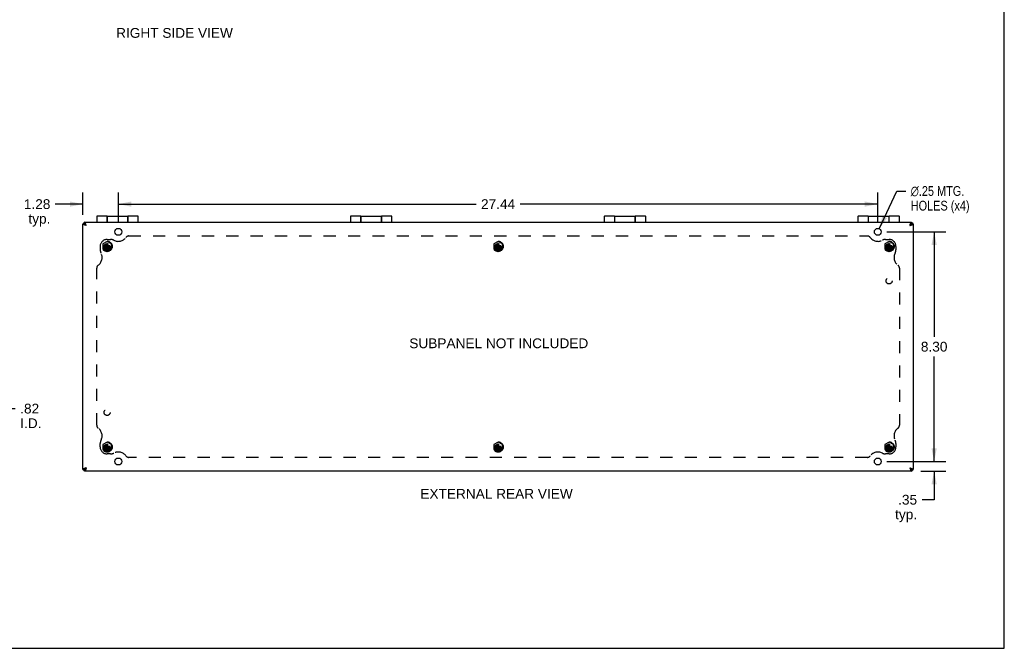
# Model space of a CAD drawing. Header units: inches. Extents: x 0 to 80, y 0 to 51.8.
# Tile 8 of 10: x 44.4 to 80, y 0 to 22.7. Entities that reach past the tile are written whole.
import ezdxf

# ---------------------------------------------------------------- set-up
doc = ezdxf.new("R2010")
doc.units = ezdxf.units.IN
doc.header["$LTSCALE"] = 4.400265
doc.header["$MEASUREMENT"] = 0
doc.linetypes.add('HIDDEN', pattern=[0.2, 0.1, -0.1])
doc.layers.get('0').update_dxf_attribs({"linetype": 'CONTINUOUS'})
for name, color, linetype in [('02___PRT_ALL_AXES', 7, 'CONTINUOUS'), ('06___PRT_ALL_SURFS', 7, 'CONTINUOUS'), ('DEFAULT_2', 8, 'HIDDEN'), ('DIMENSIONS', 7, 'CONTINUOUS')]:
    doc.layers.add(name, color=color, linetype=linetype)
doc.styles.get("Standard").update_dxf_attribs({"font": 'arial.ttf'})
doc.styles.add('TEXTSTYLE_1', font='gdt', dxfattribs={"width": 0.8})
doc.dimstyles.new('DIMSTYLE_1', dxfattribs={"dimtxt": 0.352962, "dimasz": 0.470617, "dimexe": 0.09, "dimexo": 0.07, "dimgap": 0.0375, "dimtad": 0, "dimtih": 1, "dimtoh": 1, "dimzin": 4, "dimdsep": 46, "dimtxsty": 'Standard', "dimblk": '_FILLED', "dimblk1": '_FILLED', "dimblk2": '_FILLED', "dimcen": 0.09, "dimazin": 1, "dimtfac": 1, "dimtofl": 0, "dimtmove": 0, "dimatfit": 3, "dimldrblk": '_FILLED', "dimfxl": 0, "dimtolj": 1, "dimtzin": 4, "dimarcsym": 0})
doc.dimstyles.new('DIMSTYLE_2', dxfattribs={"dimtxt": 0.352962, "dimasz": 0.470617, "dimexe": 0.09, "dimexo": 0.07, "dimgap": 0.09, "dimtad": 0, "dimtih": 1, "dimtoh": 1, "dimzin": 4, "dimdsep": 46, "dimtxsty": 'Standard', "dimblk": '_FILLED', "dimblk1": '_FILLED', "dimblk2": '_FILLED', "dimcen": 0.09, "dimazin": 1, "dimtfac": 1, "dimtofl": 0, "dimtmove": 0, "dimatfit": 1, "dimldrblk": '_FILLED', "dimfxl": 0, "dimtolj": 1, "dimtzin": 4, "dimarcsym": 0})

# ---------------------------------------------------------------- blocks, each defined once
blk = doc.blocks.new('_FILLED')
at = {"color": 0, "linetype": 'ByBlock'}
blk.add_solid([(0, 0), (-1, 0.2), (-1, -0.2)], dxfattribs=at)
blk = doc.blocks.new('*D7')
at = {"layer": 'DIMENSIONS', "color": 2, "linetype": 'Continuous'}
for p, q in [((42.466, 9.016), (42.466, 8.239)), ((43.281, 9.136), (43.281, 8.239)), ((42.466, 8.663), (41.524, 8.663)), ((43.281, 8.663), (44.274, 8.663))]:
    blk.add_line(p, q, dxfattribs=at)
at = {"layer": 'DIMENSIONS', "color": 2, "linetype": 'Continuous', "xscale": 0.4706166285, "yscale": 0.4706166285, "zscale": 0.4706166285}
blk.add_blockref('_FILLED', (42.466, 8.663), dxfattribs=at)
at = {"layer": 'DIMENSIONS', "color": 2, "linetype": 'Continuous', "xscale": 0.4706166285, "yscale": 0.4706166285, "zscale": 0.4706166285, "rotation": 180}
blk.add_blockref('_FILLED', (43.281, 8.663), dxfattribs=at)
at = {"layer": 'DIMENSIONS', "color": 2, "linetype": 'Continuous', "insert": (44.451, 8.839), "char_height": 0.353, "width": 0.76497, "attachment_point": 1, "line_spacing_factor": 0.9}
blk.add_mtext('.82\\PI.D.', dxfattribs=at)
blk = doc.blocks.new('*D10')
at = {"layer": 'DIMENSIONS', "color": 2, "linetype": 'Continuous'}
for p, q in [((46.716, 15.669), (46.716, 16.476)), ((47.997, 15.379), (47.997, 16.476)), ((46.716, 16.052), (45.719, 16.052)), ((47.997, 16.052), (48.938, 16.052))]:
    blk.add_line(p, q, dxfattribs=at)
at = {"layer": 'DIMENSIONS', "color": 2, "linetype": 'Continuous', "xscale": 0.4706166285, "yscale": 0.4706166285, "zscale": 0.4706166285}
blk.add_blockref('_FILLED', (46.716, 16.052), dxfattribs=at)
at = {"layer": 'DIMENSIONS', "color": 2, "linetype": 'Continuous', "xscale": 0.4706166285, "yscale": 0.4706166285, "zscale": 0.4706166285, "rotation": 180}
blk.add_blockref('_FILLED', (47.997, 16.052), dxfattribs=at)
at = {"layer": 'DIMENSIONS', "color": 2, "linetype": 'Continuous', "insert": (45.542, 16.228), "char_height": 0.353, "width": 0.95917, "attachment_point": 3, "line_spacing_factor": 0.9}
blk.add_mtext('1.28\\Ptyp.', dxfattribs=at)
blk = doc.blocks.new('*D11')
at = {"layer": 'DIMENSIONS', "color": 2, "linetype": 'Continuous'}
for p, q in [((47.997, 15.379), (47.997, 16.476)), ((75.435, 15.379), (75.435, 16.476)), ((47.997, 16.052), (60.923, 16.052)), ((75.435, 16.052), (62.509, 16.052))]:
    blk.add_line(p, q, dxfattribs=at)
at = {"layer": 'DIMENSIONS', "color": 2, "linetype": 'Continuous', "xscale": 0.4706166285, "yscale": 0.4706166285, "zscale": 0.4706166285, "rotation": 180}
blk.add_blockref('_FILLED', (47.997, 16.052), dxfattribs=at)
at = {"layer": 'DIMENSIONS', "color": 2, "linetype": 'Continuous', "xscale": 0.4706166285, "yscale": 0.4706166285, "zscale": 0.4706166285}
blk.add_blockref('_FILLED', (75.435, 16.052), dxfattribs=at)
at = {"layer": 'DIMENSIONS', "color": 2, "linetype": 'Continuous', "insert": (61.716, 16.228), "char_height": 0.353, "width": 1.2334, "attachment_point": 2, "line_spacing_factor": 0.9}
blk.add_mtext('27.44', dxfattribs=at)
blk = doc.blocks.new('*D12')
at = {"layer": 'DIMENSIONS', "color": 2, "linetype": 'Continuous'}
for p, q in [((75.764, 15.05), (77.894, 15.05)), ((77.47, 15.05), (77.47, 11.253)), ((77.47, 6.75), (77.47, 10.547)), ((75.764, 6.75), (77.894, 6.75))]:
    blk.add_line(p, q, dxfattribs=at)
at = {"layer": 'DIMENSIONS', "color": 2, "linetype": 'Continuous', "xscale": 0.4706166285, "yscale": 0.4706166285, "zscale": 0.4706166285}
for p, rotation in [((77.47, 15.05), 90), ((77.47, 6.75), 270)]:
    blk.add_blockref('_FILLED', p, dxfattribs=dict(at, rotation=rotation))
at = {"layer": 'DIMENSIONS', "color": 2, "linetype": 'Continuous', "insert": (77.47, 11.076), "char_height": 0.353, "width": 0.95917, "attachment_point": 2, "line_spacing_factor": 0.9}
blk.add_mtext('8.30', dxfattribs=at)
blk = doc.blocks.new('*D13')
at = {"layer": 'DIMENSIONS', "color": 2, "linetype": 'Continuous'}
for p, q in [((77.47, 6.75), (77.47, 7.691)), ((75.764, 6.75), (77.894, 6.75)), ((76.985, 6.4), (77.894, 6.4)), ((77.47, 6.4), (77.47, 5.369)), ((77.47, 5.369), (77.032, 5.369))]:
    blk.add_line(p, q, dxfattribs=at)
at = {"layer": 'DIMENSIONS', "color": 2, "linetype": 'Continuous', "xscale": 0.4706166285, "yscale": 0.4706166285, "zscale": 0.4706166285}
for p, rotation in [((77.47, 6.75), 270), ((77.47, 6.4), 90)]:
    blk.add_blockref('_FILLED', p, dxfattribs=dict(at, rotation=rotation))
at = {"layer": 'DIMENSIONS', "color": 2, "linetype": 'Continuous', "insert": (76.855, 5.546), "char_height": 0.353, "width": 0.79384, "attachment_point": 3, "line_spacing_factor": 0.9}
blk.add_mtext('.35\\Ptyp.', dxfattribs=at)
blk = doc.blocks.new('*D14')
at = {"layer": 'DIMENSIONS', "color": 2, "linetype": 'Continuous'}
for p, q in [((75.488, 15.163), (76.122, 16.525)), ((76.122, 16.525), (76.448, 16.525))]:
    blk.add_line(p, q, dxfattribs=at)
at = {"layer": 'DIMENSIONS', "color": 2, "linetype": 'Continuous', "xscale": 0.4706166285, "yscale": 0.4706166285, "zscale": 0.4706166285, "rotation": 245.0159855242}
blk.add_blockref('_FILLED', (75.488, 15.163), dxfattribs=at)
at = {"layer": 'DIMENSIONS', "color": 2, "linetype": 'Continuous', "insert": (76.624, 16.702), "char_height": 0.35296, "width": 2.65444, "attachment_point": 1, "line_spacing_factor": 0.9, "style": 'TEXTSTYLE_1'}
blk.add_mtext('{\\fgdt;n}\\fArial;.25 MTG.\\PHOLES (x4)', dxfattribs=at)

msp = doc.modelspace()

# ---------------------------------------------------------------- linework, layer by layer
at = {"color": 7, "linetype": 'Continuous'}
for p, q in [((80.0048, 0), (80.0048, 51.7678)), ((46.7157, 15.3399), (46.7757, 15.3399)), ((46.7757, 15.3698), (46.7457, 15.3698)), ((46.7757, 15.3999), (46.7757, 15.3399)), ((46.7972, 15.3185), (46.8357, 15.2799)), ((47.2157, 15.5996), (47.2157, 15.3999)), ((47.5907, 15.6196), (47.5907, 15.3999)), ((47.5957, 15.3999), (47.5957, 15.6196)), ((48.3357, 15.6196), (48.3357, 15.3999)), ((48.3407, 15.3999), (48.3407, 15.6196)), ((48.7157, 15.3999), (48.7157, 15.5996)), ((56.3824, 15.5996), (56.3824, 15.3999)), ((56.7574, 15.6196), (56.7574, 15.3999)), ((56.7624, 15.3999), (56.7624, 15.6196)), ((57.5024, 15.6196), (57.5024, 15.3999)), ((57.5074, 15.3999), (57.5074, 15.6196)), ((57.8824, 15.3999), (57.8824, 15.5996)), ((65.5491, 15.5996), (65.5491, 15.3999)), ((65.9241, 15.6196), (65.9241, 15.3999)), ((65.9291, 15.3999), (65.9291, 15.6196)), ((66.6691, 15.6196), (66.6691, 15.3999)), ((66.6741, 15.3999), (66.6741, 15.6196)), ((67.0491, 15.3999), (67.0491, 15.5996)), ((74.7157, 15.5996), (74.7157, 15.3999)), ((75.0907, 15.6196), (75.0907, 15.3999)), ((75.0957, 15.3999), (75.0957, 15.6196)), ((75.8357, 15.6196), (75.8357, 15.3999)), ((75.8407, 15.3999), (75.8407, 15.6196)), ((76.2157, 15.3999), (76.2157, 15.5996)), ((76.6343, 15.3185), (76.5957, 15.2799)), ((76.6557, 15.3999), (76.6557, 15.3399)), ((76.6557, 15.3698), (76.6857, 15.3698)), ((76.7157, 15.3399), (76.6557, 15.3399)), ((76.7197, 14.5279), (76.7157, 14.5279)), ((76.7197, 14.2719), (76.7157, 14.2719)), ((76.7197, 14.2719), (76.7197, 14.5279)), ((46.7157, 6.4599), (46.7757, 6.4599)), ((46.7757, 6.4298), (46.7457, 6.4298)), ((46.7757, 6.3999), (46.7757, 6.4599)), ((46.8357, 6.5199), (46.7972, 6.4813)), ((76.5957, 6.5199), (76.6343, 6.4813)), ((76.7157, 6.4599), (76.6557, 6.4599)), ((76.6557, 6.3999), (76.6557, 6.4599)), ((76.6557, 6.4298), (76.6857, 6.4298)), ((0, 0), (80.0048, 0))]:
    msp.add_line(p, q, dxfattribs=at)
at = {"color": 3, "linetype": 'Continuous'}
for p, q in [((46.7157, 6.4599), (46.7157, 15.3399)), ((46.7457, 15.3399), (46.7457, 15.3698)), ((46.7757, 15.3999), (76.6557, 15.3999)), ((76.6857, 15.3698), (76.6857, 15.3399)), ((76.7157, 15.3399), (76.7157, 6.4599)), ((46.7457, 6.4298), (46.7457, 6.4599)), ((76.6857, 6.4599), (76.6857, 6.4298)), ((76.6557, 6.3999), (46.7757, 6.3999))]:
    msp.add_line(p, q, dxfattribs=at)
for points in [[(46.8357, 15.2799), (46.8272, 15.2826), (46.8187, 15.2853), (46.8103, 15.2881), (46.8019, 15.2908), (46.7938, 15.2935), (46.7858, 15.2963), (46.7782, 15.299), (46.7709, 15.3017), (46.7639, 15.3044), (46.7572, 15.3071), (46.7509, 15.3099), (46.745, 15.3126), (46.7396, 15.3154), (46.7348, 15.3181), (46.7304, 15.3208), (46.7266, 15.3235), (46.7233, 15.3262), (46.7206, 15.329), (46.7185, 15.3317), (46.7169, 15.3345), (46.716, 15.3372), (46.7157, 15.3399)], [(46.8357, 15.2799), (46.833, 15.2884), (46.8303, 15.2969), (46.8276, 15.3054), (46.8248, 15.3137), (46.8221, 15.3219), (46.8194, 15.3298), (46.8166, 15.3374), (46.8139, 15.3447), (46.8112, 15.3518), (46.8085, 15.3584), (46.8057, 15.3647), (46.803, 15.3706), (46.8003, 15.376), (46.7975, 15.3809), (46.7948, 15.3852), (46.7921, 15.389), (46.7894, 15.3923), (46.7867, 15.395), (46.7839, 15.3972), (46.7812, 15.3987), (46.7784, 15.3996), (46.7757, 15.3999)], [(76.5957, 15.2799), (76.5984, 15.2884), (76.6012, 15.2969), (76.6039, 15.3054), (76.6066, 15.3137), (76.6094, 15.3219), (76.6121, 15.3298), (76.6148, 15.3374), (76.6175, 15.3447), (76.6203, 15.3518), (76.623, 15.3584), (76.6257, 15.3647), (76.6285, 15.3706), (76.6312, 15.376), (76.6339, 15.3809), (76.6366, 15.3852), (76.6394, 15.389), (76.6421, 15.3923), (76.6448, 15.395), (76.6476, 15.3972), (76.6503, 15.3987), (76.653, 15.3996), (76.6557, 15.3999)], [(76.5957, 15.2799), (76.6042, 15.2826), (76.6128, 15.2853), (76.6212, 15.2881), (76.6295, 15.2908), (76.6377, 15.2935), (76.6456, 15.2963), (76.6533, 15.299), (76.6606, 15.3017), (76.6676, 15.3044), (76.6743, 15.3071), (76.6806, 15.3099), (76.6864, 15.3126), (76.6918, 15.3154), (76.6967, 15.3181), (76.7011, 15.3208), (76.7049, 15.3235), (76.7082, 15.3262), (76.7109, 15.329), (76.713, 15.3317), (76.7145, 15.3345), (76.7154, 15.3372), (76.7157, 15.3399)], [(46.8357, 6.5199), (46.8272, 6.5172), (46.8187, 6.5145), (46.8103, 6.5117), (46.8019, 6.509), (46.7938, 6.5062), (46.7858, 6.5035), (46.7782, 6.5008), (46.7709, 6.4981), (46.7639, 6.4954), (46.7572, 6.4926), (46.7509, 6.4899), (46.745, 6.4872), (46.7396, 6.4844), (46.7348, 6.4817), (46.7304, 6.479), (46.7266, 6.4763), (46.7233, 6.4735), (46.7206, 6.4708), (46.7185, 6.4681), (46.7169, 6.4653), (46.716, 6.4626), (46.7157, 6.4599)], [(46.8357, 6.5199), (46.833, 6.5114), (46.8303, 6.5029), (46.8276, 6.4944), (46.8248, 6.4861), (46.8221, 6.4779), (46.8194, 6.47), (46.8166, 6.4624), (46.8139, 6.4551), (46.8112, 6.448), (46.8085, 6.4413), (46.8057, 6.435), (46.803, 6.4292), (46.8003, 6.4238), (46.7975, 6.4189), (46.7948, 6.4146), (46.7921, 6.4108), (46.7894, 6.4075), (46.7867, 6.4048), (46.7839, 6.4026), (46.7812, 6.4011), (46.7784, 6.4002), (46.7757, 6.3999)], [(76.5957, 6.5199), (76.6042, 6.5172), (76.6128, 6.5145), (76.6212, 6.5117), (76.6295, 6.509), (76.6377, 6.5062), (76.6456, 6.5035), (76.6533, 6.5008), (76.6606, 6.4981), (76.6676, 6.4954), (76.6743, 6.4926), (76.6806, 6.4899), (76.6864, 6.4872), (76.6918, 6.4844), (76.6967, 6.4817), (76.7011, 6.479), (76.7049, 6.4763), (76.7082, 6.4735), (76.7109, 6.4708), (76.713, 6.4681), (76.7145, 6.4653), (76.7154, 6.4626), (76.7157, 6.4599)], [(76.5957, 6.5199), (76.5984, 6.5114), (76.6012, 6.5029), (76.6039, 6.4944), (76.6066, 6.4861), (76.6094, 6.4779), (76.6121, 6.47), (76.6148, 6.4624), (76.6175, 6.4551), (76.6203, 6.448), (76.623, 6.4413), (76.6257, 6.435), (76.6285, 6.4292), (76.6312, 6.4238), (76.6339, 6.4189), (76.6366, 6.4146), (76.6394, 6.4108), (76.6421, 6.4075), (76.6448, 6.4048), (76.6476, 6.4026), (76.6503, 6.4011), (76.653, 6.4002), (76.6557, 6.3999)]]:
    msp.add_lwpolyline(points, dxfattribs=at)
at = {"color": 7, "linetype": 'Continuous'}
for points in [[(46.7757, 15.3399), (46.7759, 15.3381), (46.7764, 15.3363), (46.7772, 15.3345), (46.7783, 15.3327), (46.7797, 15.331), (46.7814, 15.3292), (46.7833, 15.3274), (46.7856, 15.3256), (46.7881, 15.3238), (46.7909, 15.322), (46.7939, 15.3202), (46.7972, 15.3185)], [(46.8357, 15.2799), (46.8324, 15.2851), (46.8291, 15.2903), (46.8257, 15.2954), (46.8224, 15.3004), (46.8191, 15.3053), (46.8157, 15.3099), (46.8124, 15.3143), (46.8091, 15.3184), (46.8057, 15.3223), (46.8024, 15.3259), (46.7991, 15.329), (46.7957, 15.3319), (46.7924, 15.3343), (46.7891, 15.3363), (46.7857, 15.3378), (46.7824, 15.339), (46.7791, 15.3397), (46.7757, 15.3399)], [(46.8357, 15.2799), (46.8305, 15.2832), (46.8253, 15.2865), (46.8202, 15.2899), (46.8152, 15.2932), (46.8104, 15.2966), (46.8057, 15.2999), (46.8013, 15.3032), (46.7972, 15.3065), (46.7933, 15.3099), (46.7898, 15.3132), (46.7866, 15.3166), (46.7838, 15.3199), (46.7814, 15.3232), (46.7794, 15.3265), (46.7778, 15.3299), (46.7766, 15.3332), (46.776, 15.3366), (46.7757, 15.3399)], [(46.7757, 15.3399), (46.7775, 15.3397), (46.7793, 15.3393), (46.7811, 15.3385), (46.7829, 15.3374), (46.7847, 15.336), (46.7865, 15.3343), (46.7882, 15.3323), (46.79, 15.33), (46.7918, 15.3275), (46.7936, 15.3247), (46.7954, 15.3217), (46.7972, 15.3185)], [(76.5957, 15.2799), (76.6009, 15.2832), (76.6061, 15.2865), (76.6113, 15.2899), (76.6163, 15.2932), (76.6211, 15.2966), (76.6257, 15.2999), (76.6301, 15.3032), (76.6343, 15.3065), (76.6382, 15.3099), (76.6417, 15.3132), (76.6449, 15.3166), (76.6477, 15.3199), (76.6501, 15.3232), (76.6521, 15.3265), (76.6537, 15.3299), (76.6548, 15.3332), (76.6555, 15.3366), (76.6557, 15.3399)], [(76.5957, 15.2799), (76.5991, 15.2851), (76.6024, 15.2903), (76.6057, 15.2954), (76.6091, 15.3004), (76.6124, 15.3053), (76.6157, 15.3099), (76.6191, 15.3143), (76.6224, 15.3184), (76.6257, 15.3223), (76.6291, 15.3259), (76.6324, 15.329), (76.6357, 15.3319), (76.6391, 15.3343), (76.6424, 15.3363), (76.6457, 15.3378), (76.6491, 15.339), (76.6524, 15.3397), (76.6557, 15.3399)], [(76.6557, 15.3399), (76.654, 15.3397), (76.6522, 15.3393), (76.6504, 15.3385), (76.6486, 15.3374), (76.6468, 15.336), (76.645, 15.3343), (76.6432, 15.3323), (76.6414, 15.33), (76.6397, 15.3275), (76.6379, 15.3247), (76.6361, 15.3217), (76.6343, 15.3185)], [(76.6557, 15.3399), (76.6556, 15.3381), (76.6551, 15.3363), (76.6543, 15.3345), (76.6532, 15.3327), (76.6518, 15.331), (76.6501, 15.3292), (76.6481, 15.3274), (76.6459, 15.3256), (76.6433, 15.3238), (76.6406, 15.322), (76.6375, 15.3202), (76.6343, 15.3185)], [(46.8357, 6.5199), (46.8324, 6.5147), (46.8291, 6.5095), (46.8257, 6.5044), (46.8224, 6.4994), (46.8191, 6.4945), (46.8157, 6.4899), (46.8124, 6.4855), (46.8091, 6.4813), (46.8057, 6.4775), (46.8024, 6.4739), (46.7991, 6.4707), (46.7957, 6.4679), (46.7924, 6.4655), (46.7891, 6.4635), (46.7857, 6.4619), (46.7824, 6.4608), (46.7791, 6.4601), (46.7757, 6.4599)], [(46.8357, 6.5199), (46.8305, 6.5166), (46.8253, 6.5132), (46.8202, 6.5099), (46.8152, 6.5066), (46.8104, 6.5032), (46.8057, 6.4999), (46.8013, 6.4966), (46.7972, 6.4932), (46.7933, 6.4899), (46.7898, 6.4866), (46.7866, 6.4832), (46.7838, 6.4799), (46.7814, 6.4766), (46.7794, 6.4732), (46.7778, 6.4699), (46.7766, 6.4665), (46.776, 6.4632), (46.7757, 6.4599)], [(46.7757, 6.4599), (46.7759, 6.4617), (46.7764, 6.4635), (46.7772, 6.4653), (46.7783, 6.467), (46.7797, 6.4688), (46.7814, 6.4706), (46.7833, 6.4724), (46.7856, 6.4742), (46.7881, 6.476), (46.7909, 6.4778), (46.7939, 6.4795), (46.7972, 6.4813)], [(46.7757, 6.4599), (46.7775, 6.4601), (46.7793, 6.4605), (46.7811, 6.4613), (46.7829, 6.4624), (46.7847, 6.4638), (46.7865, 6.4655), (46.7882, 6.4675), (46.79, 6.4698), (46.7918, 6.4723), (46.7936, 6.4751), (46.7954, 6.4781), (46.7972, 6.4813)], [(76.5957, 6.5199), (76.6009, 6.5166), (76.6061, 6.5132), (76.6113, 6.5099), (76.6163, 6.5066), (76.6211, 6.5032), (76.6257, 6.4999), (76.6301, 6.4966), (76.6343, 6.4932), (76.6382, 6.4899), (76.6417, 6.4866), (76.6449, 6.4832), (76.6477, 6.4799), (76.6501, 6.4766), (76.6521, 6.4732), (76.6537, 6.4699), (76.6548, 6.4665), (76.6555, 6.4632), (76.6557, 6.4599)], [(76.5957, 6.5199), (76.5991, 6.5147), (76.6024, 6.5095), (76.6057, 6.5044), (76.6091, 6.4994), (76.6124, 6.4945), (76.6157, 6.4899), (76.6191, 6.4855), (76.6224, 6.4813), (76.6257, 6.4775), (76.6291, 6.4739), (76.6324, 6.4707), (76.6357, 6.4679), (76.6391, 6.4655), (76.6424, 6.4635), (76.6457, 6.4619), (76.6491, 6.4608), (76.6524, 6.4601), (76.6557, 6.4599)], [(76.6557, 6.4599), (76.654, 6.4601), (76.6522, 6.4605), (76.6504, 6.4613), (76.6486, 6.4624), (76.6468, 6.4638), (76.645, 6.4655), (76.6432, 6.4675), (76.6414, 6.4698), (76.6397, 6.4723), (76.6379, 6.4751), (76.6361, 6.4781), (76.6343, 6.4813)], [(76.6557, 6.4599), (76.6556, 6.4617), (76.6551, 6.4635), (76.6543, 6.4653), (76.6532, 6.467), (76.6518, 6.4688), (76.6501, 6.4706), (76.6481, 6.4724), (76.6459, 6.4742), (76.6433, 6.476), (76.6406, 6.4778), (76.6375, 6.4795), (76.6343, 6.4813)]]:
    msp.add_lwpolyline(points, dxfattribs=at)
for centre, start, end in [((47.2357, 15.5996), 90, 180), ((48.6957, 15.5996), 0, 90), ((56.4024, 15.5996), 90, 180), ((57.8624, 15.5996), 0, 90), ((65.5691, 15.5996), 90, 180), ((67.0291, 15.5996), 0, 90), ((74.7357, 15.5996), 90, 180), ((76.1957, 15.5996), 0, 90)]:
    msp.add_arc(centre, 0.02, start, end, dxfattribs=at)
at = {"layer": '02___PRT_ALL_AXES', "color": 7, "linetype": 'Continuous'}
for p, q in [((47.5907, 15.6196), (47.2357, 15.6196)), ((47.5907, 15.5401), (47.5957, 15.5401)), ((47.5957, 15.6196), (48.3357, 15.6196)), ((48.3357, 15.5401), (48.3407, 15.5401)), ((48.6957, 15.6196), (48.3407, 15.6196)), ((56.7574, 15.6196), (56.4024, 15.6196)), ((56.7574, 15.5401), (56.7624, 15.5401)), ((56.7624, 15.6196), (57.5024, 15.6196)), ((57.5024, 15.5401), (57.5074, 15.5401)), ((57.8624, 15.6196), (57.5074, 15.6196)), ((65.9241, 15.6196), (65.5691, 15.6196)), ((65.9241, 15.5401), (65.9291, 15.5401)), ((65.9291, 15.6196), (66.6691, 15.6196)), ((66.6691, 15.5401), (66.6741, 15.5401)), ((67.0291, 15.6196), (66.6741, 15.6196)), ((75.0907, 15.6196), (74.7357, 15.6196)), ((75.0907, 15.5401), (75.0957, 15.5401)), ((75.0957, 15.6196), (75.8357, 15.6196)), ((75.8357, 15.5401), (75.8407, 15.5401)), ((76.1957, 15.6196), (75.8407, 15.6196))]:
    msp.add_line(p, q, dxfattribs=at)
at = {"layer": '02___PRT_ALL_AXES', "color": 3, "linetype": 'Continuous'}
for centre in [(47.9967, 15.0499), (75.4347, 15.0499), (47.9967, 6.7499), (75.4347, 6.7499)]:
    msp.add_circle(centre, 0.125, dxfattribs=at)
at = {"layer": '02___PRT_ALL_AXES', "color": 8, "linetype": 'HIDDEN'}
for centre, radius in [((47.5907, 14.5249), 0.1405), ((47.5907, 14.5249), 0.125), ((61.7157, 14.5249), 0.1405), ((61.7157, 14.5249), 0.125), ((75.8407, 14.5249), 0.1405), ((75.8407, 14.5249), 0.125), ((75.8407, 13.2749), 0.109), ((47.5907, 8.5249), 0.109), ((47.5907, 7.2749), 0.1405), ((47.5907, 7.2749), 0.125), ((61.7157, 7.2749), 0.1405), ((61.7157, 7.2749), 0.125), ((75.8407, 7.2749), 0.1405), ((75.8407, 7.2749), 0.125)]:
    msp.add_circle(centre, radius, dxfattribs=at)
at = {"layer": '06___PRT_ALL_SURFS', "color": 8, "linetype": 'HIDDEN'}
for p, q in [((47.5907, 14.705), (47.4347, 14.615)), ((47.4347, 14.615), (47.4347, 14.4348)), ((47.7467, 14.615), (47.5907, 14.705)), ((47.7467, 14.4348), (47.7467, 14.615)), ((61.7157, 14.705), (61.5597, 14.615)), ((61.5597, 14.615), (61.5597, 14.4348)), ((61.8717, 14.615), (61.7157, 14.705)), ((61.8717, 14.4348), (61.8717, 14.615)), ((75.8407, 14.705), (75.6847, 14.615)), ((75.6847, 14.615), (75.6847, 14.4348)), ((75.9967, 14.615), (75.8407, 14.705)), ((75.9967, 14.4348), (75.9967, 14.615)), ((47.4347, 14.4348), (47.5907, 14.3448)), ((47.5907, 14.3448), (47.7467, 14.4348)), ((61.5597, 14.4348), (61.7157, 14.3448)), ((61.7157, 14.3448), (61.8717, 14.4348)), ((75.6847, 14.4348), (75.8407, 14.3448)), ((75.8407, 14.3448), (75.9967, 14.4348)), ((47.5907, 7.455), (47.4347, 7.365)), ((47.4347, 7.365), (47.4347, 7.1848)), ((47.4347, 7.1848), (47.5907, 7.0948)), ((47.7467, 7.365), (47.5907, 7.455)), ((47.5907, 7.0948), (47.7467, 7.1848)), ((47.7467, 7.1848), (47.7467, 7.365)), ((61.7157, 7.455), (61.5597, 7.365)), ((61.5597, 7.365), (61.5597, 7.1848)), ((61.5597, 7.1848), (61.7157, 7.0948)), ((61.8717, 7.365), (61.7157, 7.455)), ((61.7157, 7.0948), (61.8717, 7.1848)), ((61.8717, 7.1848), (61.8717, 7.365)), ((75.8407, 7.455), (75.6847, 7.365)), ((75.6847, 7.365), (75.6847, 7.1848)), ((75.6847, 7.1848), (75.8407, 7.0948)), ((75.9967, 7.365), (75.8407, 7.455)), ((75.8407, 7.0948), (75.9967, 7.1848)), ((75.9967, 7.1848), (75.9967, 7.365))]:
    msp.add_line(p, q, dxfattribs=at)
for centre in [(47.5907, 14.5249), (61.7157, 14.5249), (75.8407, 14.5249), (47.5907, 7.2749), (61.7157, 7.2749), (75.8407, 7.2749)]:
    msp.add_circle(centre, 0.14, dxfattribs=at)
at = {"layer": 'DEFAULT_2', "color": 8, "linetype": 'HIDDEN'}
for p, q in [((47.5752, 14.5934), (47.5558, 14.5598)), ((47.5753, 14.6242), (47.5752, 14.6232)), ((47.5752, 14.6232), (47.5752, 14.5934)), ((47.5752, 14.4564), (47.6062, 14.5934)), ((47.6062, 14.4564), (47.5752, 14.5934)), ((47.5753, 14.4256), (47.6062, 14.6242)), ((47.6062, 14.4256), (47.5753, 14.6242)), ((47.5907, 14.7749), (47.7157, 14.7749)), ((47.5907, 14.5249), (47.5907, 14.5989)), ((47.6062, 14.6232), (47.6062, 14.6242)), ((47.6062, 14.5934), (47.6062, 14.6232)), ((47.6256, 14.5598), (47.6062, 14.5934)), ((48.3735, 14.8999), (75.058, 14.8999)), ((61.7002, 14.5934), (61.6808, 14.5598)), ((61.7003, 14.6242), (61.7002, 14.6232)), ((61.7002, 14.6232), (61.7002, 14.5934)), ((61.7002, 14.4564), (61.7312, 14.5934)), ((61.7312, 14.4564), (61.7002, 14.5934)), ((61.7003, 14.4256), (61.7312, 14.6242)), ((61.7312, 14.4256), (61.7003, 14.6242)), ((61.7157, 14.5249), (61.7157, 14.5989)), ((61.7312, 14.6232), (61.7312, 14.6242)), ((61.7312, 14.5934), (61.7312, 14.6232)), ((61.7506, 14.5598), (61.7312, 14.5934)), ((75.7157, 14.7749), (75.8407, 14.7749)), ((75.8252, 14.5934), (75.8058, 14.5598)), ((75.8253, 14.6242), (75.8252, 14.6232)), ((75.8252, 14.6232), (75.8252, 14.5934)), ((75.8252, 14.4564), (75.8562, 14.5934)), ((75.8562, 14.4564), (75.8252, 14.5934)), ((75.8253, 14.4256), (75.8562, 14.6242)), ((75.8562, 14.4256), (75.8253, 14.6242)), ((75.8407, 14.5249), (75.8407, 14.5989)), ((75.8562, 14.6232), (75.8562, 14.6242)), ((75.8562, 14.5934), (75.8562, 14.6232)), ((75.8756, 14.5598), (75.8562, 14.5934)), ((47.3407, 14.5249), (47.3407, 14.3999)), ((47.4915, 14.5404), (47.69, 14.5094)), ((47.4925, 14.5404), (47.4915, 14.5404)), ((47.4915, 14.5094), (47.69, 14.5404)), ((47.4915, 14.5094), (47.4925, 14.5094)), ((47.5222, 14.5404), (47.4925, 14.5404)), ((47.4925, 14.5094), (47.5222, 14.5094)), ((47.5558, 14.5598), (47.5222, 14.5404)), ((47.5222, 14.5404), (47.6592, 14.5094)), ((47.5222, 14.5094), (47.6592, 14.5404)), ((47.5222, 14.5094), (47.5558, 14.49)), ((47.5558, 14.49), (47.6256, 14.5598)), ((47.5558, 14.5598), (47.6256, 14.49)), ((47.5558, 14.49), (47.5752, 14.4564)), ((47.5752, 14.4564), (47.5752, 14.4266)), ((47.5752, 14.4266), (47.5753, 14.4256)), ((47.5907, 14.5249), (47.6847, 14.5249)), ((47.6062, 14.4564), (47.6256, 14.49)), ((47.6062, 14.4266), (47.6062, 14.4564)), ((47.6062, 14.4256), (47.6062, 14.4266)), ((47.6592, 14.5404), (47.6256, 14.5598)), ((47.6256, 14.49), (47.6592, 14.5094)), ((47.689, 14.5404), (47.6592, 14.5404)), ((47.6592, 14.5094), (47.689, 14.5094)), ((47.69, 14.5404), (47.689, 14.5404)), ((47.689, 14.5094), (47.69, 14.5094)), ((61.6165, 14.5094), (61.815, 14.5404)), ((61.6175, 14.5404), (61.6165, 14.5404)), ((61.6165, 14.5404), (61.815, 14.5094)), ((61.6165, 14.5094), (61.6175, 14.5094)), ((61.6472, 14.5404), (61.6175, 14.5404)), ((61.6175, 14.5094), (61.6472, 14.5094)), ((61.6808, 14.5598), (61.6472, 14.5404)), ((61.6472, 14.5094), (61.7842, 14.5404)), ((61.6472, 14.5404), (61.7842, 14.5094)), ((61.6472, 14.5094), (61.6808, 14.49)), ((61.6808, 14.49), (61.7506, 14.5598)), ((61.6808, 14.5598), (61.7506, 14.49)), ((61.6808, 14.49), (61.7002, 14.4564)), ((61.7002, 14.4564), (61.7002, 14.4266)), ((61.7002, 14.4266), (61.7003, 14.4256)), ((61.7157, 14.5249), (61.8097, 14.5249)), ((61.7312, 14.4564), (61.7506, 14.49)), ((61.7312, 14.4266), (61.7312, 14.4564)), ((61.7312, 14.4256), (61.7312, 14.4266)), ((61.7842, 14.5404), (61.7506, 14.5598)), ((61.7506, 14.49), (61.7842, 14.5094)), ((61.814, 14.5404), (61.7842, 14.5404)), ((61.7842, 14.5094), (61.814, 14.5094)), ((61.815, 14.5404), (61.814, 14.5404)), ((61.814, 14.5094), (61.815, 14.5094)), ((75.7415, 14.5094), (75.94, 14.5404)), ((75.7425, 14.5404), (75.7415, 14.5404)), ((75.7415, 14.5404), (75.94, 14.5094)), ((75.7415, 14.5094), (75.7425, 14.5094)), ((75.7722, 14.5404), (75.7425, 14.5404)), ((75.7425, 14.5094), (75.7722, 14.5094)), ((75.8058, 14.5598), (75.7722, 14.5404)), ((75.7722, 14.5094), (75.9092, 14.5404)), ((75.7722, 14.5404), (75.9092, 14.5094)), ((75.7722, 14.5094), (75.8058, 14.49)), ((75.8058, 14.49), (75.8756, 14.5598)), ((75.8058, 14.5598), (75.8756, 14.49)), ((75.8058, 14.49), (75.8252, 14.4564)), ((75.8252, 14.4564), (75.8252, 14.4266)), ((75.8252, 14.4266), (75.8253, 14.4256)), ((75.8407, 14.5249), (75.9347, 14.5249)), ((75.8562, 14.4564), (75.8756, 14.49)), ((75.8562, 14.4266), (75.8562, 14.4564)), ((75.8562, 14.4256), (75.8562, 14.4266)), ((75.9092, 14.5404), (75.8756, 14.5598)), ((75.8756, 14.49), (75.9092, 14.5094)), ((75.939, 14.5404), (75.9092, 14.5404)), ((75.9092, 14.5094), (75.939, 14.5094)), ((75.94, 14.5404), (75.939, 14.5404)), ((75.939, 14.5094), (75.94, 14.5094)), ((76.0907, 14.5249), (76.0907, 14.3999)), ((47.2157, 8.0577), (47.2157, 13.7421)), ((76.2157, 13.7421), (76.2157, 8.0577)), ((47.3407, 7.2749), (47.3407, 7.3999)), ((47.4915, 7.2904), (47.69, 7.2594)), ((47.4925, 7.2904), (47.4915, 7.2904)), ((47.4915, 7.2594), (47.69, 7.2904)), ((47.4915, 7.2594), (47.4925, 7.2594)), ((47.5222, 7.2904), (47.4925, 7.2904)), ((47.4925, 7.2594), (47.5222, 7.2594)), ((47.5558, 7.3098), (47.5222, 7.2904)), ((47.5222, 7.2904), (47.6592, 7.2594)), ((47.5222, 7.2594), (47.6592, 7.2904)), ((47.5222, 7.2594), (47.5558, 7.24)), ((47.5752, 7.3434), (47.5558, 7.3098)), ((47.5558, 7.3098), (47.6256, 7.24)), ((47.5558, 7.24), (47.6256, 7.3098)), ((47.5558, 7.24), (47.5752, 7.2064)), ((47.5753, 7.3742), (47.5752, 7.3732)), ((47.5752, 7.3732), (47.5752, 7.3434)), ((47.6062, 7.2064), (47.5752, 7.3434)), ((47.5752, 7.2064), (47.6062, 7.3434)), ((47.5752, 7.2064), (47.5752, 7.1766)), ((47.5752, 7.1766), (47.5753, 7.1756)), ((47.6062, 7.1756), (47.5753, 7.3742)), ((47.5753, 7.1756), (47.6062, 7.3742)), ((47.5907, 7.2749), (47.5907, 7.3489)), ((47.5907, 7.2749), (47.6847, 7.2749)), ((47.6062, 7.3732), (47.6062, 7.3742)), ((47.6062, 7.3434), (47.6062, 7.3732)), ((47.6256, 7.3098), (47.6062, 7.3434)), ((47.6062, 7.2064), (47.6256, 7.24)), ((47.6062, 7.1766), (47.6062, 7.2064)), ((47.6062, 7.1756), (47.6062, 7.1766)), ((47.6592, 7.2904), (47.6256, 7.3098)), ((47.6256, 7.24), (47.6592, 7.2594)), ((47.689, 7.2904), (47.6592, 7.2904)), ((47.6592, 7.2594), (47.689, 7.2594)), ((47.69, 7.2904), (47.689, 7.2904)), ((47.689, 7.2594), (47.69, 7.2594)), ((61.6165, 7.2594), (61.815, 7.2904)), ((61.6175, 7.2904), (61.6165, 7.2904)), ((61.6165, 7.2904), (61.815, 7.2594)), ((61.6165, 7.2594), (61.6175, 7.2594)), ((61.6472, 7.2904), (61.6175, 7.2904)), ((61.6175, 7.2594), (61.6472, 7.2594)), ((61.6808, 7.3098), (61.6472, 7.2904)), ((61.6472, 7.2594), (61.7842, 7.2904)), ((61.6472, 7.2904), (61.7842, 7.2594)), ((61.6472, 7.2594), (61.6808, 7.24)), ((61.7002, 7.3434), (61.6808, 7.3098)), ((61.6808, 7.3098), (61.7506, 7.24)), ((61.6808, 7.24), (61.7506, 7.3098)), ((61.6808, 7.24), (61.7002, 7.2064)), ((61.7003, 7.3742), (61.7002, 7.3732)), ((61.7002, 7.3732), (61.7002, 7.3434)), ((61.7312, 7.2064), (61.7002, 7.3434)), ((61.7002, 7.2064), (61.7312, 7.3434)), ((61.7002, 7.2064), (61.7002, 7.1766)), ((61.7002, 7.1766), (61.7003, 7.1756)), ((61.7312, 7.1756), (61.7003, 7.3742)), ((61.7003, 7.1756), (61.7312, 7.3742)), ((61.7157, 7.2749), (61.7157, 7.3489)), ((61.7157, 7.2749), (61.8097, 7.2749)), ((61.7312, 7.3732), (61.7312, 7.3742)), ((61.7312, 7.3434), (61.7312, 7.3732)), ((61.7506, 7.3098), (61.7312, 7.3434)), ((61.7312, 7.2064), (61.7506, 7.24)), ((61.7312, 7.1766), (61.7312, 7.2064)), ((61.7312, 7.1756), (61.7312, 7.1766)), ((61.7842, 7.2904), (61.7506, 7.3098)), ((61.7506, 7.24), (61.7842, 7.2594)), ((61.814, 7.2904), (61.7842, 7.2904)), ((61.7842, 7.2594), (61.814, 7.2594)), ((61.815, 7.2904), (61.814, 7.2904)), ((61.814, 7.2594), (61.815, 7.2594)), ((75.7415, 7.2594), (75.94, 7.2904)), ((75.7425, 7.2904), (75.7415, 7.2904)), ((75.7415, 7.2904), (75.94, 7.2594)), ((75.7415, 7.2594), (75.7425, 7.2594)), ((75.7722, 7.2904), (75.7425, 7.2904)), ((75.7425, 7.2594), (75.7722, 7.2594)), ((75.8058, 7.3098), (75.7722, 7.2904)), ((75.7722, 7.2594), (75.9092, 7.2904)), ((75.7722, 7.2904), (75.9092, 7.2594)), ((75.7722, 7.2594), (75.8058, 7.24)), ((75.8252, 7.3434), (75.8058, 7.3098)), ((75.8058, 7.3098), (75.8756, 7.24)), ((75.8058, 7.24), (75.8756, 7.3098)), ((75.8058, 7.24), (75.8252, 7.2064)), ((75.8253, 7.3742), (75.8252, 7.3732)), ((75.8252, 7.3732), (75.8252, 7.3434)), ((75.8252, 7.3434), (75.8562, 7.2064)), ((75.8252, 7.2064), (75.8562, 7.3434)), ((75.8252, 7.2064), (75.8252, 7.1766)), ((75.8252, 7.1766), (75.8253, 7.1756)), ((75.8562, 7.1756), (75.8253, 7.3742)), ((75.8253, 7.1756), (75.8562, 7.3742)), ((75.8407, 7.2749), (75.8407, 7.3489)), ((75.8407, 7.2749), (75.9347, 7.2749)), ((75.8562, 7.3732), (75.8562, 7.3742)), ((75.8562, 7.3434), (75.8562, 7.3732)), ((75.8756, 7.3098), (75.8562, 7.3434)), ((75.8562, 7.2064), (75.8756, 7.24)), ((75.8562, 7.1766), (75.8562, 7.2064)), ((75.8562, 7.1756), (75.8562, 7.1766)), ((75.9092, 7.2904), (75.8756, 7.3098)), ((75.8756, 7.24), (75.9092, 7.2594)), ((75.939, 7.2904), (75.9092, 7.2904)), ((75.9092, 7.2594), (75.939, 7.2594)), ((75.94, 7.2904), (75.939, 7.2904)), ((75.939, 7.2594), (75.94, 7.2594)), ((76.0907, 7.3999), (76.0907, 7.2749)), ((47.7157, 7.0249), (47.5907, 7.0249)), ((75.058, 6.8999), (48.3735, 6.8999)), ((75.8407, 7.0249), (75.7157, 7.0249))]:
    msp.add_line(p, q, dxfattribs=at)
for points in [[(47.5907, 14.6244), (47.5881, 14.6244), (47.5856, 14.6244), (47.583, 14.6243), (47.5804, 14.6243), (47.5778, 14.6242), (47.5753, 14.6242)], [(47.6062, 14.6242), (47.6036, 14.6242), (47.6011, 14.6243), (47.5985, 14.6243), (47.5959, 14.6244), (47.5933, 14.6244), (47.5907, 14.6244)], [(47.5939, 14.6098), (47.5931, 14.6069), (47.5923, 14.6042), (47.5915, 14.6015), (47.5907, 14.5989)], [(47.5939, 14.6098), (47.5979, 14.6108), (47.6022, 14.6114), (47.6068, 14.6119), (47.6117, 14.6121), (47.6168, 14.6119), (47.6221, 14.6113), (47.6274, 14.6103), (47.6327, 14.609)], [(61.7157, 14.6244), (61.7131, 14.6244), (61.7106, 14.6244), (61.708, 14.6243), (61.7054, 14.6243), (61.7028, 14.6242), (61.7003, 14.6242)], [(61.7312, 14.6242), (61.7286, 14.6242), (61.7261, 14.6243), (61.7235, 14.6243), (61.7209, 14.6244), (61.7183, 14.6244), (61.7157, 14.6244)], [(61.7189, 14.6098), (61.7181, 14.6069), (61.7173, 14.6042), (61.7165, 14.6015), (61.7157, 14.5989)], [(61.7189, 14.6098), (61.7229, 14.6108), (61.7272, 14.6114), (61.7318, 14.6119), (61.7367, 14.6121), (61.7418, 14.6119), (61.7471, 14.6113), (61.7524, 14.6103), (61.7577, 14.609)], [(75.8407, 14.6244), (75.8381, 14.6244), (75.8356, 14.6244), (75.833, 14.6243), (75.8304, 14.6243), (75.8278, 14.6242), (75.8253, 14.6242)], [(75.8562, 14.6242), (75.8536, 14.6242), (75.8511, 14.6243), (75.8485, 14.6243), (75.8459, 14.6244), (75.8433, 14.6244), (75.8407, 14.6244)], [(75.8439, 14.6098), (75.8431, 14.6069), (75.8423, 14.6042), (75.8415, 14.6015), (75.8407, 14.5989)], [(75.8439, 14.6098), (75.8479, 14.6108), (75.8522, 14.6114), (75.8568, 14.6119), (75.8617, 14.6121), (75.8668, 14.6119), (75.8721, 14.6113), (75.8774, 14.6103), (75.8827, 14.609)], [(47.4915, 14.5404), (47.4913, 14.5352), (47.4913, 14.5301), (47.4912, 14.5249), (47.4913, 14.5197), (47.4913, 14.5146), (47.4915, 14.5094)], [(47.5753, 14.4256), (47.5778, 14.4256), (47.5804, 14.4255), (47.583, 14.4255), (47.5856, 14.4254), (47.5881, 14.4254), (47.5907, 14.4254)], [(47.5907, 14.4254), (47.5933, 14.4254), (47.5959, 14.4254), (47.5985, 14.4255), (47.6011, 14.4255), (47.6036, 14.4256), (47.6062, 14.4256)], [(47.69, 14.5094), (47.6901, 14.5146), (47.6902, 14.5197), (47.6902, 14.5249), (47.6902, 14.5301), (47.6901, 14.5352), (47.69, 14.5404)], [(61.6165, 14.5404), (61.6163, 14.5352), (61.6163, 14.5301), (61.6162, 14.5249), (61.6163, 14.5197), (61.6163, 14.5146), (61.6165, 14.5094)], [(61.7003, 14.4256), (61.7028, 14.4256), (61.7054, 14.4255), (61.708, 14.4255), (61.7106, 14.4254), (61.7131, 14.4254), (61.7157, 14.4254)], [(61.7157, 14.4254), (61.7183, 14.4254), (61.7209, 14.4254), (61.7235, 14.4255), (61.7261, 14.4255), (61.7286, 14.4256), (61.7312, 14.4256)], [(61.815, 14.5094), (61.8151, 14.5146), (61.8152, 14.5197), (61.8152, 14.5249), (61.8152, 14.5301), (61.8151, 14.5352), (61.815, 14.5404)], [(75.7415, 14.5404), (75.7413, 14.5352), (75.7413, 14.5301), (75.7412, 14.5249), (75.7413, 14.5197), (75.7413, 14.5146), (75.7415, 14.5094)], [(75.8253, 14.4256), (75.8278, 14.4256), (75.8304, 14.4255), (75.833, 14.4255), (75.8356, 14.4254), (75.8381, 14.4254), (75.8407, 14.4254)], [(75.8407, 14.4254), (75.8433, 14.4254), (75.8459, 14.4254), (75.8485, 14.4255), (75.8511, 14.4255), (75.8536, 14.4256), (75.8562, 14.4256)], [(75.94, 14.5094), (75.9401, 14.5146), (75.9402, 14.5197), (75.9402, 14.5249), (75.9402, 14.5301), (75.9401, 14.5352), (75.94, 14.5404)], [(47.4915, 7.2904), (47.4913, 7.2852), (47.4913, 7.2801), (47.4912, 7.2749), (47.4913, 7.2697), (47.4913, 7.2646), (47.4915, 7.2594)], [(47.5907, 7.3744), (47.5881, 7.3744), (47.5856, 7.3744), (47.583, 7.3743), (47.5804, 7.3743), (47.5778, 7.3742), (47.5753, 7.3742)], [(47.5753, 7.1756), (47.5778, 7.1756), (47.5804, 7.1755), (47.583, 7.1755), (47.5856, 7.1754), (47.5881, 7.1754), (47.5907, 7.1754)], [(47.6062, 7.3742), (47.6036, 7.3742), (47.6011, 7.3743), (47.5985, 7.3743), (47.5959, 7.3744), (47.5933, 7.3744), (47.5907, 7.3744)], [(47.5939, 7.3598), (47.5931, 7.3569), (47.5923, 7.3542), (47.5915, 7.3515), (47.5907, 7.3489)], [(47.5907, 7.1754), (47.5933, 7.1754), (47.5959, 7.1754), (47.5985, 7.1755), (47.6011, 7.1755), (47.6036, 7.1756), (47.6062, 7.1756)], [(47.5939, 7.3598), (47.5979, 7.3608), (47.6022, 7.3614), (47.6068, 7.3619), (47.6117, 7.3621), (47.6168, 7.3619), (47.6221, 7.3613), (47.6274, 7.3603), (47.6327, 7.359)], [(47.69, 7.2594), (47.6901, 7.2646), (47.6902, 7.2697), (47.6902, 7.2749), (47.6902, 7.2801), (47.6901, 7.2852), (47.69, 7.2904)], [(61.6165, 7.2904), (61.6163, 7.2852), (61.6163, 7.2801), (61.6162, 7.2749), (61.6163, 7.2697), (61.6163, 7.2646), (61.6165, 7.2594)], [(61.7157, 7.3744), (61.7131, 7.3744), (61.7106, 7.3744), (61.708, 7.3743), (61.7054, 7.3743), (61.7028, 7.3742), (61.7003, 7.3742)], [(61.7003, 7.1756), (61.7028, 7.1756), (61.7054, 7.1755), (61.708, 7.1755), (61.7106, 7.1754), (61.7131, 7.1754), (61.7157, 7.1754)], [(61.7312, 7.3742), (61.7286, 7.3742), (61.7261, 7.3743), (61.7235, 7.3743), (61.7209, 7.3744), (61.7183, 7.3744), (61.7157, 7.3744)], [(61.7189, 7.3598), (61.7181, 7.3569), (61.7173, 7.3542), (61.7165, 7.3515), (61.7157, 7.3489)], [(61.7157, 7.1754), (61.7183, 7.1754), (61.7209, 7.1754), (61.7235, 7.1755), (61.7261, 7.1755), (61.7286, 7.1756), (61.7312, 7.1756)], [(61.7189, 7.3598), (61.7229, 7.3608), (61.7272, 7.3614), (61.7318, 7.3619), (61.7367, 7.3621), (61.7418, 7.3619), (61.7471, 7.3613), (61.7524, 7.3603), (61.7577, 7.359)], [(61.815, 7.2594), (61.8151, 7.2646), (61.8152, 7.2697), (61.8152, 7.2749), (61.8152, 7.2801), (61.8151, 7.2852), (61.815, 7.2904)], [(75.7415, 7.2904), (75.7413, 7.2852), (75.7413, 7.2801), (75.7412, 7.2749), (75.7413, 7.2697), (75.7413, 7.2646), (75.7415, 7.2594)], [(75.8407, 7.3744), (75.8381, 7.3744), (75.8356, 7.3744), (75.833, 7.3743), (75.8304, 7.3743), (75.8278, 7.3742), (75.8253, 7.3742)], [(75.8253, 7.1756), (75.8278, 7.1756), (75.8304, 7.1755), (75.833, 7.1755), (75.8356, 7.1754), (75.8381, 7.1754), (75.8407, 7.1754)], [(75.8562, 7.3742), (75.8536, 7.3742), (75.8511, 7.3743), (75.8485, 7.3743), (75.8459, 7.3744), (75.8433, 7.3744), (75.8407, 7.3744)], [(75.8439, 7.3598), (75.8431, 7.3569), (75.8423, 7.3542), (75.8415, 7.3515), (75.8407, 7.3489)], [(75.8407, 7.1754), (75.8433, 7.1754), (75.8459, 7.1754), (75.8485, 7.1755), (75.8511, 7.1755), (75.8536, 7.1756), (75.8562, 7.1756)], [(75.8439, 7.3598), (75.8479, 7.3608), (75.8522, 7.3614), (75.8568, 7.3619), (75.8617, 7.3621), (75.8668, 7.3619), (75.8721, 7.3613), (75.8774, 7.3603), (75.8827, 7.359)], [(75.94, 7.2594), (75.9401, 7.2646), (75.9402, 7.2697), (75.9402, 7.2749), (75.9402, 7.2801), (75.9401, 7.2852), (75.94, 7.2904)]]:
    msp.add_lwpolyline(points, dxfattribs=at)
for centre, radius in [((47.5907, 14.5249), 0.1865), ((47.5907, 14.5249), 0.105), ((47.5907, 14.5249), 0.095), ((47.5907, 14.5249), 0.094), ((61.7157, 14.5249), 0.1865), ((61.7157, 14.5249), 0.105), ((61.7157, 14.5249), 0.095), ((61.7157, 14.5249), 0.094), ((75.8407, 14.5249), 0.1865), ((75.8407, 14.5249), 0.105), ((75.8407, 14.5249), 0.095), ((75.8407, 14.5249), 0.094), ((47.5907, 7.2749), 0.1865), ((47.5907, 7.2749), 0.105), ((47.5907, 7.2749), 0.095), ((47.5907, 7.2749), 0.094), ((61.7157, 7.2749), 0.1865), ((61.7157, 7.2749), 0.105), ((61.7157, 7.2749), 0.095), ((61.7157, 7.2749), 0.094), ((75.8407, 7.2749), 0.1865), ((75.8407, 7.2749), 0.105), ((75.8407, 7.2749), 0.095), ((75.8407, 7.2749), 0.094)]:
    msp.add_circle(centre, radius, dxfattribs=at)
for centre, radius, start, end in [((47.5907, 14.5249), 0.25, 90, 180), ((47.5907, 14.5249), 0.085, 87.83819, 360), ((47.5907, 14.5249), 0.074, 90, 360), ((47.7157, 14.5249), 0.25, 62.10891, 90), ((47.9936, 15.0499), 0.344, 242.10891, 324.1013), ((48.3735, 14.7749), 0.125, 90, 144.1013), ((61.7157, 14.5249), 0.085, 87.83819, 360), ((61.7157, 14.5249), 0.074, 90, 360), ((75.058, 14.7749), 0.125, 35.8987, 90), ((75.4379, 15.0499), 0.344, 215.8987, 297.89109), ((75.7157, 14.5249), 0.25, 90, 117.89109), ((75.8407, 14.5249), 0.085, 87.83819, 360), ((75.8407, 14.5249), 0.074, 90, 360), ((75.8407, 14.5249), 0.25, 0, 90), ((47.0657, 14.122), 0.344, 305.8987, 27.89109), ((47.5907, 14.3999), 0.25, 180, 207.89109), ((76.3657, 14.122), 0.344, 152.10891, 234.1013), ((75.8407, 14.3999), 0.25, 332.10891, 360), ((47.3407, 13.7421), 0.125, 125.8987, 180), ((76.0907, 13.7421), 0.125, 0, 54.1013), ((47.3407, 8.0577), 0.125, 180, 234.1013), ((47.0657, 7.6778), 0.344, 332.10891, 54.1013), ((76.3657, 7.6778), 0.344, 125.8987, 207.89109), ((76.0907, 8.0577), 0.125, 305.8987, 360), ((47.5907, 7.3999), 0.25, 152.10891, 180), ((75.8407, 7.3999), 0.25, 0, 27.89109), ((47.5907, 7.2749), 0.25, 180, 270), ((47.5907, 7.2749), 0.085, 87.83819, 360), ((47.5907, 7.2749), 0.074, 90, 360), ((61.7157, 7.2749), 0.085, 87.83819, 360), ((61.7157, 7.2749), 0.074, 90, 360), ((75.8407, 7.2749), 0.085, 87.83819, 360), ((75.8407, 7.2749), 0.074, 90, 360), ((75.8407, 7.2749), 0.25, 270, 360), ((47.7157, 7.2749), 0.25, 270, 297.89109), ((47.9936, 6.7499), 0.344, 35.8987, 117.89109), ((48.3735, 7.0249), 0.125, 215.8987, 270), ((75.058, 7.0249), 0.125, 270, 324.1013), ((75.4379, 6.7499), 0.344, 62.10891, 144.1013), ((75.7157, 7.2749), 0.25, 242.10891, 270)]:
    msp.add_arc(centre, radius, start, end, dxfattribs=at)

# ---------------------------------------------------------------- texts
at = {"layer": 'DIMENSIONS', "color": 2, "linetype": 'Continuous', "char_height": 0.352962, "attachment_point": 2, "line_spacing_factor": 0.9}
for s, insert, width in [('RIGHT SIDE VIEW', (50.0259, 22.4139), 4.209307), ('SUBPANEL NOT INCLUDED', (61.7417, 11.1985), 6.454358), ('EXTERNAL REAR VIEW', (61.66, 5.7597), 5.495193)]:
    msp.add_mtext(s, dxfattribs=dict(at, insert=insert, width=width))

# ---------------------------------------------------------------- dimensions: what is measured, and where the dimension line sits
at = {"layer": 'DIMENSIONS', "color": 2, "linetype": 'Continuous'}
dim = msp.add_linear_dim(base=(47.9967, 16.052), p1=(46.7157, 16.5455), p2=(47.9967, 15.3093), text='<>\\Ptyp.', dimstyle='DIMSTYLE_1', dxfattribs=at)
dim.commit()
dim.dimension.update_dxf_attribs({"geometry": '*D10', "text_midpoint": (45.0628, 15.7873), "dimtype": 160})
for base, p1, p2, angle, picture, middle in [((47.9967, 16.052), (75.4347, 15.3093), (47.9967, 15.3093), 180, '*D11', (61.711, 16.0526)), ((77.4702, 6.7499), (75.6942, 15.0499), (75.6942, 6.7499), 270, '*D12', (77.4684, 10.8979))]:
    dim = msp.add_linear_dim(base=base, p1=p1, p2=p2, angle=angle, dimstyle='DIMSTYLE_1', dxfattribs=at)
    dim.commit()
    dim.dimension.update_dxf_attribs({"geometry": picture, "text_midpoint": middle, "dimtype": 160})
dim = msp.add_diameter_dim_2p(p1=(75.4875, 15.1632), p2=(75.3819, 14.9366), text='%%c<> MTG.\\PHOLES (x4)', dimstyle='DIMSTYLE_2', override={"dimpost": '<>'}, dxfattribs=at)
dim.commit()
dim.dimension.update_dxf_attribs({"geometry": '*D14', "text_midpoint": (77.9516, 16.2607), "dimtype": 163})
for base, p1, p2, angle, text, picture, middle in [((42.4656330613, 8.6626406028), (43.2806330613, 9.2061591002), (42.4656330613, 8.1690856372), 180, '<>\\PI.D.', '*D7', (44.8329945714, 8.3979187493)), ((77.4702, 6.7499), (76.9152, 6.3999), (75.6942, 6.7499), 90, '<>\\Ptyp.', '*D13', (76.4584, 5.1044))]:
    dim = msp.add_linear_dim(base=base, p1=p1, p2=p2, angle=angle, text=text, dimstyle='DIMSTYLE_1', dxfattribs=at)
    dim.commit()
    dim.dimension.update_dxf_attribs({"geometry": picture, "text_midpoint": middle, "dimtype": 160})

doc.saveas('drawing.dxf')
